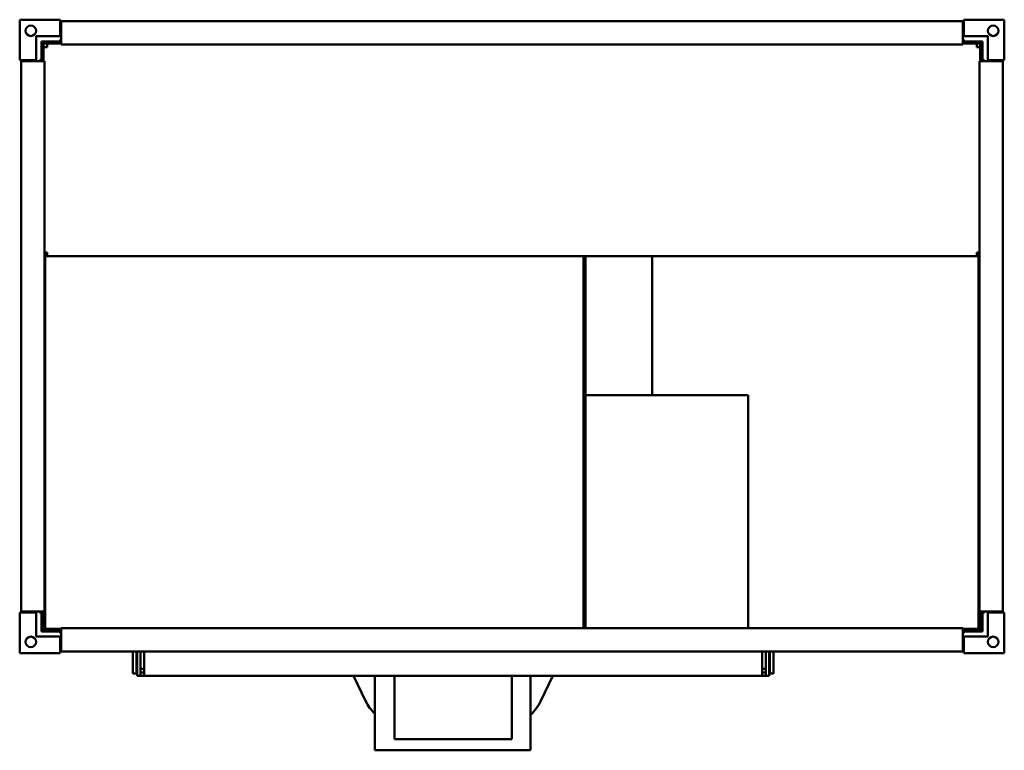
# Model space of a CAD drawing. Header units: millimetres. Extents: x 419 to 1260, y 282 to 906.
import ezdxf

# ---------------------------------------------------------------- set-up
doc = ezdxf.new("R2010")
doc.units = ezdxf.units.MM
doc.header["$LTSCALE"] = 4
doc.layers.add('Widoczne (ISO)', color=7, linetype='Continuous', lineweight=50)

msp = doc.modelspace()

# ---------------------------------------------------------------- linework, layer by layer
at = {"layer": 'Widoczne (ISO)'}
for p, q in [((419.5, 871.55), (419.5, 906.05)), ((419.5, 906.05), (454, 906.05)), ((454, 906.05), (454, 904.05)), ((454, 904.05), (455, 904.05)), ((454, 904.05), (454, 892.05)), ((455, 903.65), (455, 904.85)), ((455, 904.85), (1225, 904.85)), ((455, 903.65), (455, 885.85)), ((1225, 904.85), (1225, 903.65)), ((1225, 904.05), (1226, 904.05)), ((1225, 885.85), (1225, 903.65)), ((1226, 906.05), (1260.5, 906.05)), ((1226, 904.05), (1226, 906.05)), ((1226, 892.05), (1226, 904.05)), ((1260.5, 906.05), (1260.5, 871.55)), ((454, 892.05), (433.5, 892.05)), ((433.5, 871.55), (433.5, 892.05)), ((1226, 892.05), (1246.5, 892.05)), ((1246.5, 871.55), (1246.5, 892.05)), ((438, 887.55), (438, 871.55)), ((454, 887.55), (438, 887.55)), ((438.4, 870.55), (438.4, 887.15)), ((455, 887.15), (438.4, 887.15)), ((439.9, 885.65), (439.9, 870.55)), ((455, 885.65), (439.9, 885.65)), ((442.9, 882.65), (442.9, 885.65)), ((455, 889.05), (454, 889.05)), ((454, 889.05), (454, 887.55)), ((455, 884.85), (455, 885.85)), ((455, 884.85), (1225, 884.85)), ((1226, 889.05), (1225, 889.05)), ((1241.4, 887.15), (1225, 887.15)), ((1225, 885.85), (1225, 884.85)), ((1239.9, 885.65), (1225, 885.65)), ((1226, 887.55), (1226, 889.05)), ((1242, 887.55), (1226, 887.55)), ((1236.9, 882.65), (1236.9, 885.65)), ((1239.9, 870.55), (1239.9, 885.65)), ((1241.4, 887.15), (1241.4, 870.55)), ((1242, 871.55), (1242, 887.55)), ((442.9, 882.65), (439.9, 882.65)), ((1236.9, 882.65), (1239.9, 882.65)), ((421.5, 871.55), (419.5, 871.55)), ((420.7, 870.55), (421.9, 870.55)), ((420.7, 400.55), (420.7, 870.55)), ((421.5, 870.55), (421.5, 871.55)), ((433.5, 871.55), (421.5, 871.55)), ((439.7, 870.55), (421.9, 870.55)), ((436.5, 871.55), (436.5, 870.55)), ((438, 871.55), (436.5, 871.55)), ((439.7, 870.55), (440.7, 870.55)), ((440.7, 400.55), (440.7, 870.55)), ((1239.3, 870.55), (1240.3, 870.55)), ((1239.3, 870.55), (1239.3, 400.55)), ((1258.1, 870.55), (1240.3, 870.55)), ((1243.5, 871.55), (1242, 871.55)), ((1243.5, 870.55), (1243.5, 871.55)), ((1258.5, 871.55), (1246.5, 871.55)), ((1258.1, 870.55), (1259.3, 870.55)), ((1258.5, 871.55), (1258.5, 870.55)), ((1260.5, 871.55), (1258.5, 871.55)), ((1259.3, 870.55), (1259.3, 400.55)), ((442.9, 707.15), (440.7, 707.15)), ((442.9, 704.15), (442.9, 707.15)), ((1236.9, 707.15), (1239.3, 707.15)), ((1236.9, 707.15), (1236.9, 704.15)), ((442.9, 705.65), (440.7, 705.65)), ((440.7, 704.15), (442.9, 704.15)), ((440.7, 703.71), (441.25, 703.71)), ((441.25, 704.15), (441.25, 385.65)), ((1236.9, 704.15), (442.9, 704.15)), ((901.15, 386.25), (901.15, 704.15)), ((902.65, 704.15), (902.65, 386.25)), ((959.76, 704.15), (959.76, 585.45)), ((1239.3, 705.65), (1236.9, 705.65)), ((1236.9, 704.15), (1239.3, 704.15)), ((1238.4, 702.15), (1238.4, 704.15)), ((1238.4, 702.15), (1238.4, 387.65)), ((441.25, 648.9), (440.7, 648.9)), ((441.25, 647.84), (440.7, 647.84)), ((1041.76, 585.45), (902.65, 585.45)), ((1041.76, 386.25), (1041.76, 585.45)), ((419.5, 399.55), (421.5, 399.55)), ((419.5, 365.05), (419.5, 399.55)), ((421.9, 400.55), (420.7, 400.55)), ((421.5, 399.55), (421.5, 400.55)), ((421.5, 399.55), (433.5, 399.55)), ((421.9, 400.55), (439.7, 400.55)), ((433.5, 399.55), (433.5, 379.05)), ((436.5, 400.55), (436.5, 399.55)), ((436.5, 399.55), (438, 399.55)), ((438, 399.55), (438, 383.55)), ((438.4, 387.15), (438.4, 400.55)), ((440.7, 400.55), (439.7, 400.55)), ((439.9, 400.55), (439.9, 387.15)), ((1240.3, 400.55), (1239.3, 400.55)), ((1239.9, 387.15), (1239.9, 400.55)), ((1240.3, 400.55), (1258.1, 400.55)), ((1241.4, 400.55), (1241.4, 387.15)), ((1241.9, 398.95), (1242, 398.95)), ((1241.9, 385.45), (1241.9, 398.95)), ((1242, 399.55), (1243.5, 399.55)), ((1242, 383.55), (1242, 399.55)), ((1243.5, 399.55), (1243.5, 400.55)), ((1246.5, 399.55), (1246.5, 379.05)), ((1246.5, 399.55), (1258.5, 399.55)), ((1259.3, 400.55), (1258.1, 400.55)), ((1258.5, 400.55), (1258.5, 399.55)), ((1258.5, 399.55), (1260.5, 399.55)), ((1260.5, 399.55), (1260.5, 365.05)), ((439.9, 387.15), (438.4, 387.15)), ((441.25, 388.58), (439.9, 388.58)), ((1238.4, 385.65), (1238.4, 387.65)), ((1239.9, 387.15), (1241.4, 387.15)), ((1239.9, 387.15), (1239.9, 385.65)), ((454, 379.05), (433.5, 379.05)), ((438, 385.45), (454.9, 385.45)), ((454.9, 383.95), (438, 383.95)), ((438, 383.55), (454, 383.55)), ((445.03, 385.65), (441.25, 385.65)), ((442.9, 385.58), (442.9, 385.65)), ((455, 385.58), (442.9, 385.58)), ((455, 385.65), (445.03, 385.65)), ((454, 383.55), (454, 382.05)), ((454, 382.05), (455, 382.05)), ((454, 379.05), (454, 367.05)), ((454.9, 385.45), (455, 385.45)), ((454.9, 385.45), (454.9, 383.95)), ((454.9, 383.95), (455, 383.95)), ((1225, 386.25), (455, 386.25)), ((455, 385.25), (455, 386.25)), ((455, 385.25), (455, 367.45)), ((1225, 386.25), (1225, 385.25)), ((1238.4, 385.65), (1225, 385.65)), ((1236.9, 385.58), (1225, 385.58)), ((1225, 385.45), (1241.9, 385.45)), ((1225, 367.45), (1225, 385.25)), ((1242, 383.95), (1225, 383.95)), ((1225, 382.05), (1226, 382.05)), ((1226, 383.55), (1242, 383.55)), ((1226, 382.05), (1226, 383.55)), ((1226, 367.05), (1226, 379.05)), ((1226, 379.05), (1246.5, 379.05)), ((1236.9, 385.65), (1236.9, 385.58)), ((1238.4, 385.65), (1239.9, 385.65)), ((454, 365.05), (419.5, 365.05)), ((455, 367.05), (454, 367.05)), ((454, 367.05), (454, 365.05)), ((455, 366.25), (455, 367.45)), ((1225, 366.25), (455, 366.25)), ((516.26, 347.45), (516.26, 366.25)), ((519.26, 366.25), (519.26, 347.45)), ((519.76, 345.45), (519.76, 366.25)), ((522.76, 345.45), (522.76, 366.25)), ((525.76, 366.25), (525.76, 345.45)), ((1053.76, 345.45), (1053.76, 366.25)), ((1056.76, 366.25), (1056.76, 345.45)), ((1059.76, 345.45), (1059.76, 366.25)), ((1060.26, 347.45), (1060.26, 366.25)), ((1063.26, 366.25), (1063.26, 347.45)), ((1225, 367.45), (1225, 366.25)), ((1226, 367.05), (1225, 367.05)), ((1226, 365.05), (1226, 367.05)), ((1260.5, 365.05), (1226, 365.05)), ((519.26, 347.45), (516.26, 347.45)), ((522.76, 345.45), (519.76, 345.45)), ((525.76, 351.45), (522.76, 351.45)), ((525.76, 348.45), (522.76, 348.45)), ((525.76, 345.45), (522.76, 345.45)), ((1053.76, 345.45), (525.76, 345.45)), ((704.76, 345.45), (714.89, 324.22)), ((722.76, 281.95), (722.76, 345.45)), ((739.76, 345.45), (739.76, 291.45)), ((839.76, 345.45), (839.76, 291.45)), ((855.76, 281.95), (855.76, 345.45)), ((864.63, 324.22), (874.76, 345.45)), ((1053.76, 351.45), (1056.76, 351.45)), ((1056.76, 348.45), (1053.76, 348.45)), ((1053.76, 345.45), (1056.76, 345.45)), ((1056.76, 345.45), (1059.76, 345.45)), ((1063.26, 347.45), (1060.26, 347.45)), ((739.76, 291.45), (839.76, 291.45)), ((722.76, 281.95), (855.76, 281.95))]:
    msp.add_line(p, q, dxfattribs=at)
for centre in [(429, 896.55), (1251, 896.55), (429, 374.55), (1251, 374.55)]:
    msp.add_circle(centre, 4.5, dxfattribs=at)
for centre, start, end in [((750.99, 341.45), 205.51387, 225.1071), ((828.53, 341.45), 312.90492, 334.48613)]:
    msp.add_arc(centre, 40, start, end, dxfattribs=at)

doc.saveas('drawing.dxf')
